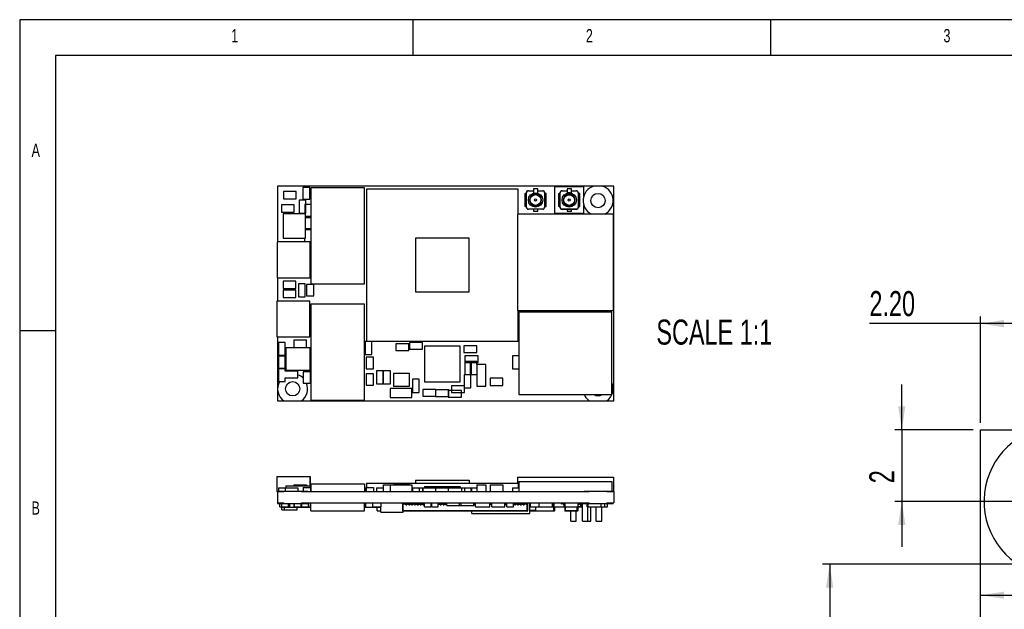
# Model space of a CAD drawing. Extents: x 5 to 415, y 5 to 292.
# Tile 22 of 33: x 5 to 143, y 210 to 292. Entities that reach past the tile are written whole.
import ezdxf
from ezdxf.enums import TextEntityAlignment as Align

# ---------------------------------------------------------------- set-up
doc = ezdxf.new("R2010")
doc.units = 0
doc.layers.get('0').update_dxf_attribs({"linetype": 'CONTINUOUS'})
doc.dimstyles.new('SLDDIMSTYLE0', dxfattribs={"dimtxt": 3.5, "dimasz": 3.302, "dimexe": 0, "dimexo": 0.0625, "dimgap": 0.875, "dimtad": 1, "dimlfac": 0.2, "dimrnd": 1e-09, "dimzin": 4, "dimsah": 1, "dimcen": 0.09, "dimazin": 3, "dimtol": 1, "dimtp": 0.025, "dimtm": 0.025, "dimtfac": 1, "dimtofl": 0, "dimtmove": 0, "dimatfit": 3})
doc.dimstyles.new('SLDDIMSTYLE3', dxfattribs={"dimtxt": 3.5, "dimasz": 3.302, "dimexe": 0, "dimexo": 0.0625, "dimgap": 0.875, "dimtad": 1, "dimlfac": 0.2, "dimrnd": 1e-09, "dimzin": 12, "dimsah": 1, "dimcen": 0.09, "dimazin": 3, "dimtfac": 1, "dimtofl": 0, "dimtmove": 0, "dimatfit": 3})
doc.dimstyles.new('SLDDIMSTYLE4', dxfattribs={"dimtxt": 3.5, "dimasz": 3.302, "dimexe": 0, "dimexo": 0.0625, "dimgap": 0.875, "dimtad": 1, "dimlfac": 0.2, "dimrnd": 1e-09, "dimzin": 4, "dimsah": 1, "dimcen": 0.09, "dimazin": 3, "dimtfac": 1, "dimtofl": 0, "dimtmove": 0, "dimatfit": 3})
doc.dimstyles.new('SLDDIMSTYLE5', dxfattribs={"dimtxt": 3.5, "dimasz": 3.302, "dimexe": 0, "dimexo": 0.0625, "dimgap": 0.875, "dimtad": 1, "dimlfac": 0.2, "dimrnd": 1e-09, "dimzin": 12, "dimsah": 1, "dimcen": 0.09, "dimazin": 3, "dimtfac": 1, "dimtmove": 0, "dimatfit": 3})

# ---------------------------------------------------------------- blocks, each defined once
blk = doc.blocks.new('_D')
at = {"color": 7, "linetype": 'CONTINUOUS'}
for p, q in [((180.07, 215.93), (117.25, 215.93)), ((118.25, 215.93), (118.25, 108.43)), ((198.78, 108.43), (117.25, 108.43))]:
    blk.add_line(p, q, dxfattribs=at)
for points in [[(118.25, 215.93), (117.74, 212.63), (118.76, 212.63)], [(118.25, 108.43), (118.76, 111.74), (117.74, 111.74)]]:
    blk.add_solid(points, dxfattribs=at)
at = {"color": 7, "linetype": 'CONTINUOUS', "width": 0.7}
for s, height, p in [('0.025', 1.75, (115.53, 166.02, 0.5)), ('0.025', 1.75, (117.79, 166.02, 0.5)), ('+', 1.75, (115.53, 164.61, 0.5)), ('-', 1.75, (117.79, 164.93, 0.5)), ('21.500', 3.5, (118.25, 149.09, 0.5))]:
    blk.add_text(s, height=height, rotation=90, dxfattribs=at).set_placement(p, align=Align.BOTTOM_LEFT)
blk = doc.blocks.new('_D_5')
at = {"color": 7, "linetype": 'CONTINUOUS'}
blk.add_line((139.33, 211.57), (374.33, 211.57), dxfattribs=at)
for points in [[(139.33, 211.57), (142.63, 211.07), (142.63, 212.08)], [(374.33, 211.57), (371.03, 212.08), (371.03, 211.07)]]:
    blk.add_solid(points, dxfattribs=at)
at = {"color": 7, "linetype": 'CONTINUOUS', "width": 0.7}
blk.add_text('47', height=3.5, dxfattribs=at).set_placement((257.67, 211.57, 185.32), align=Align.BOTTOM_LEFT)
blk = doc.blocks.new('_D_7')
at = {"color": 7, "linetype": 'CONTINUOUS'}
for p, q in [((139.33, 249.53), (123.81, 249.53)), ((139.33, 235.68), (139.33, 250.53)), ((150.33, 249.53), (139.33, 249.53)), ((150.33, 225.68), (150.33, 250.53))]:
    blk.add_line(p, q, dxfattribs=at)
for points in [[(139.33, 249.53), (142.63, 249.02), (142.63, 250.04)], [(150.33, 249.53), (147.03, 250.04), (147.03, 249.02)]]:
    blk.add_solid(points, dxfattribs=at)
at = {"color": 7, "linetype": 'CONTINUOUS', "width": 0.7}
blk.add_text('2.20', height=3.5, dxfattribs=at).set_placement((123.81, 249.53, 186.32), align=Align.BOTTOM_LEFT)
blk = doc.blocks.new('_D_8')
at = {"color": 7, "linetype": 'CONTINUOUS'}
for p, q in [((128.34, 234.68), (128.34, 241.03)), ((138.33, 234.68), (127.34, 234.68)), ((128.34, 234.68), (128.34, 224.68)), ((149.33, 224.68), (127.34, 224.68)), ((128.34, 224.68), (128.34, 218.33))]:
    blk.add_line(p, q, dxfattribs=at)
for points in [[(128.34, 234.68), (128.84, 237.99), (127.83, 237.99)], [(128.34, 224.68), (127.83, 221.38), (128.84, 221.38)]]:
    blk.add_solid(points, dxfattribs=at)
at = {"color": 7, "linetype": 'CONTINUOUS', "width": 0.7}
blk.add_text('2', height=3.5, rotation=90, dxfattribs=at).set_placement((128.34, 227.22, 186.32), align=Align.BOTTOM_LEFT)

msp = doc.modelspace()

# ---------------------------------------------------------------- linework, layer by layer
at = {"color": 7, "linetype": 'CONTINUOUS'}
for p, q in [((415, 292), (5, 292)), ((5, 292), (5, 5)), ((60, 287), (60, 292)), ((110, 292), (110, 287)), ((410, 287), (10, 287)), ((10, 287), (10, 10)), ((41.065, 268.723), (41.065, 260.942)), ((85.225, 268.723), (41.065, 268.723)), ((45.579, 268.529), (44.579, 268.529)), ((44.579, 268.529), (44.579, 266.929)), ((45.579, 266.929), (45.579, 268.529)), ((45.705, 268.506), (45.705, 255.106)), ((53.205, 268.506), (45.705, 268.506)), ((53.205, 255.106), (53.205, 268.506)), ((83.881, 268.625), (79.781, 268.625)), ((79.781, 268.625), (79.781, 264.975)), ((83.881, 267.41), (83.881, 268.625)), ((86.506, 268.723), (85.225, 268.723)), ((88.065, 268.723), (86.506, 268.723)), ((88.065, 238.723), (88.065, 268.723)), ((41.871, 267.989), (41.871, 266.973)), ((43.649, 267.989), (41.871, 267.989)), ((43.649, 266.973), (43.649, 267.989)), ((53.496, 268.314), (53.496, 247.096)), ((74.714, 268.314), (53.496, 268.314)), ((74.714, 264.845), (74.714, 268.314)), ((75.624, 267.707), (75.624, 265.907)), ((75.624, 267.707), (75.824, 267.707)), ((75.824, 265.807), (75.824, 267.807)), ((75.854, 267.807), (75.824, 267.807)), ((75.854, 265.807), (75.854, 267.807)), ((76.124, 268.107), (76.824, 268.107)), ((76.124, 268.077), (76.124, 268.107)), ((76.824, 268.357), (76.824, 267.761)), ((77.424, 268.357), (76.824, 268.357)), ((77.424, 267.761), (77.424, 268.357)), ((77.424, 268.107), (78.124, 268.107)), ((78.124, 268.077), (78.124, 268.107)), ((78.394, 267.807), (78.394, 265.807)), ((78.394, 267.807), (78.424, 267.807)), ((78.424, 267.807), (78.424, 265.807)), ((78.624, 267.707), (78.424, 267.707)), ((78.624, 265.907), (78.624, 267.707)), ((80.331, 267.7), (80.331, 265.9)), ((80.331, 267.7), (80.531, 267.7)), ((80.531, 265.8), (80.531, 267.8)), ((80.561, 267.8), (80.531, 267.8)), ((80.561, 265.8), (80.561, 267.8)), ((80.831, 268.1), (81.531, 268.1)), ((80.831, 268.07), (80.831, 268.1)), ((81.531, 268.35), (81.531, 267.754)), ((82.131, 268.35), (81.531, 268.35)), ((82.131, 267.754), (82.131, 268.35)), ((82.131, 268.1), (82.831, 268.1)), ((82.831, 268.07), (82.831, 268.1)), ((83.101, 267.8), (83.101, 265.8)), ((83.101, 267.8), (83.131, 267.8)), ((83.131, 267.8), (83.131, 265.8)), ((83.331, 267.7), (83.131, 267.7)), ((83.331, 265.9), (83.331, 267.7)), ((43.384, 266.113), (41.606, 266.113)), ((41.606, 266.113), (41.606, 265.097)), ((41.871, 266.973), (43.649, 266.973)), ((43.384, 265.097), (43.384, 266.113)), ((45.006, 266.805), (44.076, 266.805)), ((44.076, 266.805), (44.076, 264.975)), ((44.579, 266.929), (45.579, 266.929)), ((45.705, 266.198), (44.846, 266.198)), ((44.846, 266.198), (44.846, 264.866)), ((45.006, 264.975), (45.006, 266.805)), ((75.824, 265.907), (75.624, 265.907)), ((75.854, 265.807), (75.824, 265.807)), ((78.424, 265.807), (78.394, 265.807)), ((78.424, 265.907), (78.624, 265.907)), ((80.531, 265.9), (80.331, 265.9)), ((80.561, 265.8), (80.531, 265.8)), ((83.131, 265.8), (83.101, 265.8)), ((83.131, 265.9), (83.331, 265.9)), ((83.881, 264.975), (83.881, 266.035)), ((41.606, 265.097), (43.384, 265.097)), ((44.959, 264.866), (41.859, 264.866)), ((41.859, 264.866), (41.859, 261.456)), ((44.076, 264.975), (45.006, 264.975)), ((44.959, 261.456), (44.959, 264.866)), ((45.705, 264.521), (44.959, 264.521)), ((44.959, 264.368), (45.705, 264.368)), ((74.62, 264.845), (74.62, 251.345)), ((88.02, 264.845), (74.62, 264.845)), ((78.124, 265.537), (76.124, 265.537)), ((76.124, 265.537), (76.124, 265.507)), ((78.124, 265.507), (76.124, 265.507)), ((76.824, 265.507), (76.824, 265.257)), ((76.824, 265.257), (77.424, 265.257)), ((77.424, 265.257), (77.424, 265.507)), ((78.124, 265.537), (78.124, 265.507)), ((79.781, 264.975), (83.881, 264.975)), ((82.831, 265.53), (80.831, 265.53)), ((80.831, 265.53), (80.831, 265.5)), ((82.831, 265.5), (80.831, 265.5)), ((81.531, 265.5), (81.531, 265.25)), ((81.531, 265.25), (82.131, 265.25)), ((82.131, 265.25), (82.131, 265.5)), ((82.831, 265.53), (82.831, 265.5)), ((88.02, 251.345), (88.02, 264.845)), ((45.705, 262.756), (44.959, 262.756)), ((44.959, 262.691), (45.705, 262.691)), ((41.012, 260.942), (41.012, 255.942)), ((45.612, 260.942), (41.012, 260.942)), ((41.859, 261.456), (44.959, 261.456)), ((44.83, 261.456), (44.83, 260.942)), ((45.612, 255.942), (45.612, 260.942)), ((45.612, 260.926), (45.705, 260.926)), ((60.355, 261.455), (60.355, 253.955)), ((67.855, 261.455), (60.355, 261.455)), ((67.855, 253.955), (67.855, 261.455)), ((41.012, 255.942), (45.612, 255.942)), ((41.065, 255.942), (41.065, 252.686)), ((41.851, 255.454), (41.851, 254.438)), ((43.629, 255.454), (41.851, 255.454)), ((43.629, 254.438), (43.629, 255.454)), ((44.9, 255.093), (43.97, 255.093)), ((43.97, 255.093), (43.97, 253.263)), ((44.9, 253.263), (44.9, 255.093)), ((45.124, 255.001), (45.124, 253.401)), ((46.124, 255.001), (45.124, 255.001)), ((45.705, 255.106), (53.205, 255.106)), ((46.124, 253.401), (46.124, 255.001)), ((41.847, 254.208), (41.847, 253.192)), ((43.625, 254.208), (41.847, 254.208)), ((41.851, 254.438), (43.629, 254.438)), ((43.625, 253.192), (43.625, 254.208)), ((45.124, 253.401), (46.124, 253.401)), ((60.355, 253.955), (67.855, 253.955)), ((40.963, 252.686), (40.963, 247.686)), ((45.563, 252.686), (40.963, 252.686)), ((41.847, 253.192), (43.625, 253.192)), ((43.97, 253.263), (44.9, 253.263)), ((45.563, 247.686), (45.563, 252.686)), ((53.205, 252.25), (45.705, 252.25)), ((45.705, 252.25), (45.705, 238.85)), ((53.205, 238.85), (53.205, 252.25)), ((74.62, 251.345), (88.02, 251.345)), ((74.714, 247.096), (74.714, 251.345)), ((74.799, 251.127), (74.799, 239.627)), ((87.799, 251.127), (74.799, 251.127)), ((87.799, 239.627), (87.799, 251.127)), ((10, 248.5), (5, 248.5)), ((40.963, 247.686), (45.563, 247.686)), ((41.065, 247.686), (41.065, 240.423)), ((41.2, 246.882), (41.2, 245.052)), ((42.13, 246.882), (41.2, 246.882)), ((42.13, 245.052), (42.13, 246.882)), ((45.115, 247.206), (43.337, 247.206)), ((43.337, 247.206), (43.337, 246.19)), ((45.115, 246.19), (45.115, 247.206)), ((54.222, 247.034), (53.292, 247.034)), ((53.292, 247.034), (53.292, 245.204)), ((53.496, 247.096), (74.714, 247.096)), ((54.222, 245.204), (54.222, 247.034)), ((59.418, 246.689), (57.588, 246.689)), ((57.588, 246.689), (57.588, 245.759)), ((59.418, 245.759), (59.418, 246.689)), ((59.512, 246.879), (59.512, 245.949)), ((61.342, 246.879), (59.512, 246.879)), ((61.342, 245.949), (61.342, 246.879)), ((67.087, 246.442), (67.087, 245.512)), ((68.917, 246.442), (67.087, 246.442)), ((68.917, 245.512), (68.917, 246.442)), ((41.194, 245.082), (41.194, 243.252)), ((42.124, 245.082), (41.194, 245.082)), ((41.2, 245.052), (42.13, 245.052)), ((42.124, 243.252), (42.124, 245.082)), ((45.596, 246.127), (42.196, 246.127)), ((42.196, 246.127), (42.196, 243.027)), ((43.337, 246.19), (45.115, 246.19)), ((45.596, 243.027), (45.596, 246.127)), ((53.292, 245.204), (54.222, 245.204)), ((57.588, 245.759), (59.418, 245.759)), ((59.512, 245.949), (61.342, 245.949)), ((66.607, 246.379), (61.607, 246.379)), ((61.607, 246.379), (61.607, 241.379)), ((66.607, 241.379), (66.607, 246.379)), ((67.087, 245.512), (68.917, 245.512)), ((53.458, 244.829), (53.458, 243.229)), ((54.458, 244.829), (53.458, 244.829)), ((54.458, 243.229), (54.458, 244.829)), ((67.249, 244.243), (67.249, 242.413)), ((68.179, 244.243), (67.249, 244.243)), ((69.085, 245.014), (67.255, 245.014)), ((67.255, 245.014), (67.255, 244.084)), ((67.255, 244.084), (69.085, 244.084)), ((67.995, 244.246), (67.995, 242.416)), ((68.925, 244.246), (67.995, 244.246)), ((68.179, 242.413), (68.179, 244.243)), ((68.904, 243.824), (68.904, 240.776)), ((70.174, 243.824), (68.904, 243.824)), ((68.925, 243.824), (68.925, 244.246)), ((69.085, 244.084), (69.085, 245.014)), ((70.174, 240.776), (70.174, 243.824)), ((73.905, 245.043), (73.905, 243.213)), ((74.799, 245.043), (73.905, 245.043)), ((41.194, 243.252), (42.124, 243.252)), ((42.136, 243.255), (41.206, 243.255)), ((41.206, 243.255), (41.206, 241.425)), ((42.136, 242.89), (42.136, 243.255)), ((43.903, 242.89), (42.136, 242.89)), ((42.196, 243.027), (45.596, 243.027)), ((43.903, 241.96), (43.903, 242.89)), ((44.655, 242.812), (44.655, 241.212)), ((45.655, 242.812), (44.655, 242.812)), ((45.655, 241.212), (45.655, 242.812)), ((53.458, 243.229), (54.458, 243.229)), ((53.46, 242.53), (53.46, 240.93)), ((54.46, 242.53), (53.46, 242.53)), ((54.46, 240.93), (54.46, 242.53)), ((54.882, 242.935), (54.882, 241.105)), ((55.812, 242.935), (54.882, 242.935)), ((55.812, 241.105), (55.812, 242.935)), ((56.854, 242.916), (55.838, 242.916)), ((55.838, 242.916), (55.838, 241.138)), ((56.854, 241.138), (56.854, 242.916)), ((57.284, 242.578), (57.284, 240.778)), ((59.484, 242.578), (57.284, 242.578)), ((59.484, 240.778), (59.484, 242.578)), ((68.093, 242.391), (67.163, 242.391)), ((67.163, 242.391), (67.163, 240.561)), ((67.249, 242.413), (68.179, 242.413)), ((67.995, 242.416), (68.904, 242.416)), ((68.093, 240.561), (68.093, 242.391)), ((73.905, 243.213), (74.799, 243.213)), ((41.206, 241.425), (42.136, 241.425)), ((42.136, 241.96), (43.903, 241.96)), ((42.136, 241.425), (42.136, 241.96)), ((44.655, 241.212), (45.655, 241.212)), ((53.46, 240.93), (54.46, 240.93)), ((54.882, 241.105), (55.812, 241.105)), ((55.838, 241.138), (56.854, 241.138)), ((60.867, 241.756), (59.937, 241.756)), ((59.937, 241.756), (59.937, 239.926)), ((60.867, 239.926), (60.867, 241.756)), ((61.607, 241.379), (66.607, 241.379)), ((70.795, 241.892), (70.795, 240.876)), ((72.573, 241.892), (70.795, 241.892)), ((72.573, 240.876), (72.573, 241.892)), ((41.065, 240.423), (41.065, 238.723)), ((59.835, 240.457), (56.787, 240.457)), ((56.787, 240.457), (56.787, 239.187)), ((57.284, 240.778), (59.484, 240.778)), ((59.835, 239.187), (59.835, 240.457)), ((59.937, 239.926), (60.867, 239.926)), ((63.194, 240.338), (61.364, 240.338)), ((61.364, 240.338), (61.364, 239.408)), ((64.982, 240.293), (63.152, 240.293)), ((63.152, 240.293), (63.152, 239.363)), ((63.194, 239.408), (63.194, 240.338)), ((64.931, 240.166), (64.931, 239.236)), ((66.761, 240.166), (64.931, 240.166)), ((64.982, 239.363), (64.982, 240.293)), ((67.198, 240.835), (65.368, 240.835)), ((65.368, 240.835), (65.368, 239.905)), ((65.368, 239.905), (67.198, 239.905)), ((66.761, 239.236), (66.761, 240.166)), ((67.163, 240.561), (68.093, 240.561)), ((67.198, 239.905), (67.198, 240.835)), ((68.904, 240.776), (70.174, 240.776)), ((70.795, 240.876), (72.573, 240.876)), ((74.799, 239.627), (87.799, 239.627)), ((41.065, 238.723), (41.932, 238.723)), ((41.932, 238.723), (44.398, 238.723)), ((44.398, 238.723), (84.632, 238.723)), ((45.705, 238.85), (53.205, 238.85)), ((56.787, 239.187), (59.835, 239.187)), ((61.364, 239.408), (63.194, 239.408)), ((63.152, 239.363), (64.982, 239.363)), ((64.931, 239.236), (66.761, 239.236)), ((84.632, 238.723), (87.098, 238.723)), ((87.098, 238.723), (88.065, 238.723)), ((139.329, 84.683), (139.329, 234.683)), ((139.329, 234.683), (147.128, 234.683)), ((40.963, 228.153), (45.563, 228.153)), ((40.963, 228.153), (40.963, 226.053)), ((45.563, 228.153), (45.563, 226.853)), ((45.563, 228.153), (45.612, 228.153)), ((45.612, 228.153), (45.612, 226.653)), ((45.705, 227.153), (53.205, 227.153)), ((45.705, 227.153), (45.705, 226.053)), ((53.205, 227.153), (53.205, 226.053)), ((53.496, 227.253), (53.496, 226.653)), ((53.496, 227.253), (74.714, 227.253)), ((60.355, 227.653), (60.355, 227.253)), ((60.355, 227.653), (67.855, 227.653)), ((67.855, 227.653), (67.855, 227.253)), ((74.62, 228.053), (74.62, 227.253)), ((74.62, 228.053), (88.02, 228.053)), ((74.714, 227.253), (74.714, 226.603)), ((74.799, 227.453), (74.799, 226.053)), ((74.799, 227.453), (87.799, 227.453)), ((87.799, 227.453), (87.799, 226.103)), ((88.02, 228.053), (88.02, 226.053)), ((40.963, 226.053), (41.065, 226.053)), ((41.065, 226.103), (41.065, 226.053)), ((41.065, 226.103), (41.932, 226.103)), ((41.065, 226.053), (41.932, 226.053)), ((41.065, 226.053), (41.065, 224.478)), ((41.194, 226.603), (41.206, 226.603)), ((41.194, 226.603), (41.194, 226.103)), ((41.206, 226.603), (41.206, 226.103)), ((41.206, 226.603), (42.136, 226.603)), ((41.932, 226.053), (41.932, 226.103)), ((41.932, 226.103), (44.398, 226.103)), ((42.136, 226.603), (42.136, 226.103)), ((42.136, 226.603), (43.903, 226.603)), ((42.196, 226.853), (42.196, 226.603)), ((42.196, 226.853), (45.596, 226.853)), ((43.337, 227.003), (43.337, 226.853)), ((43.337, 227.003), (45.115, 227.003)), ((43.903, 226.603), (43.903, 226.103)), ((44.398, 226.053), (44.398, 226.103)), ((44.398, 226.103), (45.265, 226.103)), ((44.398, 226.053), (84.632, 226.053)), ((44.655, 226.653), (45.655, 226.653)), ((44.655, 226.653), (44.655, 226.103)), ((45.115, 227.003), (45.115, 226.853)), ((45.265, 226.053), (45.265, 226.103)), ((45.596, 226.853), (45.596, 226.653)), ((45.655, 226.653), (45.705, 226.653)), ((45.655, 226.653), (45.655, 226.053)), ((53.292, 226.603), (53.292, 226.053)), ((53.292, 226.603), (53.458, 226.603)), ((53.458, 226.653), (53.46, 226.653)), ((53.458, 226.653), (53.458, 226.053)), ((53.46, 226.653), (53.46, 226.053)), ((53.46, 226.653), (54.46, 226.653)), ((54.46, 226.653), (54.46, 226.053)), ((54.882, 226.603), (55.812, 226.603)), ((54.882, 226.603), (54.882, 226.053)), ((55.812, 226.603), (55.812, 226.053)), ((55.838, 227.003), (56.787, 227.003)), ((55.838, 227.003), (55.838, 226.053)), ((56.787, 227.003), (56.787, 226.053)), ((56.787, 227.003), (59.835, 227.003)), ((57.284, 227.053), (59.484, 227.053)), ((57.284, 227.053), (57.284, 227.003)), ((59.484, 227.053), (59.484, 227.003)), ((59.835, 227.003), (59.835, 226.053)), ((59.835, 226.603), (59.937, 226.603)), ((59.937, 226.603), (60.867, 226.603)), ((59.937, 226.603), (59.937, 226.053)), ((60.867, 226.603), (61.342, 226.603)), ((60.867, 226.603), (60.867, 226.053)), ((61.342, 226.603), (61.342, 226.053)), ((61.364, 226.603), (61.364, 226.053)), ((61.364, 226.603), (63.152, 226.603)), ((61.607, 226.773), (61.607, 226.603)), ((61.607, 226.773), (66.607, 226.773)), ((63.152, 226.603), (63.152, 226.053)), ((63.152, 226.603), (64.931, 226.603)), ((64.931, 226.603), (66.761, 226.603)), ((64.931, 226.603), (64.931, 226.053)), ((66.607, 226.773), (66.607, 226.603)), ((66.761, 226.603), (66.761, 226.053)), ((66.761, 226.603), (67.198, 226.603)), ((67.198, 226.603), (68.093, 226.603)), ((67.198, 226.603), (67.198, 226.053)), ((68.093, 226.603), (68.093, 226.053)), ((68.093, 226.603), (68.179, 226.603)), ((68.179, 226.603), (68.179, 226.053)), ((68.179, 226.603), (68.904, 226.603)), ((68.904, 227.003), (70.174, 227.003)), ((68.904, 227.003), (68.904, 226.053)), ((70.174, 227.003), (70.174, 226.053)), ((70.795, 227.003), (72.573, 227.003)), ((70.795, 227.003), (70.795, 226.053)), ((72.573, 227.003), (72.573, 226.053)), ((73.905, 226.603), (73.905, 226.053)), ((73.905, 226.603), (74.799, 226.603)), ((83.922, 226.103), (84.632, 226.103)), ((84.632, 226.053), (84.632, 226.103)), ((84.632, 226.103), (87.098, 226.103)), ((87.098, 226.053), (87.098, 226.103)), ((87.098, 226.103), (87.965, 226.103)), ((87.098, 226.053), (88.065, 226.053)), ((87.965, 226.053), (87.965, 226.103)), ((88.065, 226.053), (88.065, 224.478)), ((41.065, 224.478), (41.065, 224.403)), ((41.065, 224.478), (41.932, 224.478)), ((41.065, 224.403), (41.932, 224.403)), ((41.365, 223.928), (41.365, 224.403)), ((41.64, 223.528), (41.64, 224.403)), ((41.647, 223.928), (41.647, 224.403)), ((41.932, 224.403), (41.932, 224.478)), ((41.932, 224.403), (44.398, 224.403)), ((42.577, 223.928), (42.577, 224.403)), ((42.748, 223.878), (42.748, 224.403)), ((43.4, 223.928), (43.4, 224.403)), ((43.417, 223.928), (43.417, 224.403)), ((43.422, 223.928), (43.422, 224.403)), ((44.352, 223.928), (44.352, 224.403)), ((44.398, 224.403), (44.398, 224.478)), ((44.398, 224.478), (84.632, 224.478)), ((44.398, 224.403), (45.265, 224.403)), ((44.454, 223.928), (44.454, 224.403)), ((45.265, 224.403), (45.265, 224.478)), ((45.384, 223.928), (45.384, 224.478)), ((45.68, 223.928), (45.68, 224.478)), ((45.705, 223.378), (45.705, 224.478)), ((53.205, 223.378), (53.205, 224.478)), ((53.221, 223.878), (53.221, 224.478)), ((53.254, 223.878), (53.254, 224.478)), ((53.396, 223.878), (53.396, 224.478)), ((54.396, 223.878), (54.396, 224.478)), ((55.534, 223.928), (55.534, 224.478)), ((58.505, 224.428), (58.505, 223.388)), ((58.505, 224.428), (58.525, 224.428)), ((58.525, 224.328), (58.525, 224.428)), ((58.525, 224.428), (58.99, 224.428)), ((58.619, 224.428), (58.619, 224.478)), ((58.99, 224.378), (58.99, 224.478)), ((59.14, 224.478), (59.14, 224.378)), ((59.14, 224.428), (59.39, 224.428)), ((59.348, 224.428), (59.348, 224.478)), ((59.39, 224.378), (59.39, 224.478)), ((59.54, 224.478), (59.54, 224.378)), ((59.54, 224.428), (59.79, 224.428)), ((59.79, 224.378), (59.79, 224.478)), ((59.94, 224.478), (59.94, 224.378)), ((59.94, 224.428), (60.19, 224.428)), ((60.19, 224.378), (60.19, 224.478)), ((60.34, 224.478), (60.34, 224.378)), ((60.34, 224.428), (60.59, 224.428)), ((60.59, 224.378), (60.59, 224.478)), ((60.74, 224.478), (60.74, 224.378)), ((60.74, 224.428), (60.99, 224.428)), ((60.99, 224.378), (60.99, 224.478)), ((61.14, 224.478), (61.14, 224.378)), ((61.14, 224.428), (61.39, 224.428)), ((61.178, 224.428), (61.178, 224.478)), ((61.39, 224.378), (61.39, 224.478)), ((61.54, 224.478), (61.54, 224.378)), ((61.54, 224.428), (61.616, 224.428)), ((61.616, 223.928), (61.616, 224.478)), ((62.546, 223.928), (62.546, 224.478)), ((62.546, 224.428), (62.59, 224.428)), ((62.59, 224.378), (62.59, 224.478)), ((62.603, 223.928), (62.603, 224.478)), ((63.533, 223.928), (63.533, 224.478)), ((63.54, 224.478), (63.54, 224.378)), ((63.54, 224.428), (63.79, 224.428)), ((63.79, 224.378), (63.79, 224.478)), ((63.94, 224.478), (63.94, 224.378)), ((63.94, 224.428), (64.19, 224.428)), ((64.19, 224.378), (64.19, 224.478)), ((64.34, 224.478), (64.34, 224.378)), ((64.34, 224.428), (64.59, 224.428)), ((64.471, 224.428), (64.471, 224.478)), ((64.59, 224.378), (64.59, 224.478)), ((64.725, 224.128), (64.725, 224.478)), ((66.503, 224.128), (66.503, 224.478)), ((66.733, 224.128), (66.733, 224.478)), ((68.511, 224.128), (68.511, 224.478)), ((68.511, 224.428), (68.59, 224.428)), ((68.59, 224.378), (68.59, 224.478)), ((68.732, 223.928), (68.732, 224.478)), ((70.732, 223.928), (70.732, 224.478)), ((70.74, 224.478), (70.74, 224.378)), ((70.74, 224.428), (70.99, 224.428)), ((70.99, 224.378), (70.99, 224.478)), ((71.006, 223.928), (71.006, 224.478)), ((72.836, 223.928), (72.836, 224.478)), ((72.836, 224.428), (72.99, 224.428)), ((72.99, 224.378), (72.99, 224.478)), ((73.112, 223.928), (73.112, 224.478)), ((74.042, 223.928), (74.042, 224.478)), ((74.042, 224.428), (74.19, 224.428)), ((74.19, 224.378), (74.19, 224.478)), ((74.34, 224.478), (74.34, 224.378)), ((74.34, 224.428), (74.59, 224.428)), ((74.59, 224.378), (74.59, 224.478)), ((74.74, 224.478), (74.74, 224.378)), ((74.74, 224.428), (74.99, 224.428)), ((74.99, 224.378), (74.99, 224.478)), ((75.14, 224.478), (75.14, 224.378)), ((75.14, 224.428), (75.39, 224.428)), ((75.39, 224.378), (75.39, 224.478)), ((75.54, 224.478), (75.54, 224.378)), ((75.54, 224.428), (76.005, 224.428)), ((76.005, 224.428), (76.025, 224.428)), ((76.005, 224.428), (76.005, 224.328)), ((76.025, 223.388), (76.025, 224.428)), ((76.306, 222.978), (76.306, 224.478)), ((76.401, 223.928), (76.401, 224.478)), ((77.646, 223.928), (77.646, 224.478)), ((79.476, 223.928), (79.476, 224.478)), ((79.542, 223.928), (79.542, 224.478)), ((79.745, 223.928), (79.745, 224.478)), ((80.651, 224.478), (80.651, 224.378)), ((81.126, 224.328), (81.126, 224.478)), ((81.168, 224.328), (81.168, 224.478)), ((81.268, 223.928), (81.268, 224.478)), ((83.098, 223.928), (83.098, 224.478)), ((83.621, 224.478), (83.621, 224.378)), ((83.658, 223.928), (83.658, 224.478)), ((83.686, 221.938), (83.686, 224.478)), ((83.765, 224.478), (83.765, 224.403)), ((83.765, 224.403), (84.632, 224.403)), ((84.367, 223.928), (84.367, 224.403)), ((84.468, 223.928), (84.468, 224.403)), ((84.632, 224.403), (84.632, 224.478)), ((84.632, 224.403), (87.098, 224.403)), ((86.298, 223.928), (86.298, 224.403)), ((86.816, 223.928), (86.816, 224.403)), ((87.098, 224.478), (88.065, 224.478)), ((87.098, 224.403), (87.098, 224.478)), ((87.098, 224.403), (87.965, 224.403)), ((87.197, 223.928), (87.197, 224.403)), ((87.965, 224.403), (87.965, 224.478)), ((41.365, 223.928), (41.64, 223.928)), ((41.64, 223.528), (42.013, 223.528)), ((41.647, 223.928), (42.577, 223.928)), ((41.748, 223.878), (41.748, 223.928)), ((41.748, 223.878), (42.748, 223.878)), ((42.013, 223.528), (42.013, 223.878)), ((42.013, 223.528), (43.791, 223.528)), ((42.748, 223.878), (43.67, 223.878)), ((43.4, 223.928), (43.417, 223.928)), ((43.417, 223.928), (43.422, 223.928)), ((43.422, 223.928), (44.352, 223.928)), ((43.67, 223.878), (43.67, 223.928)), ((43.791, 223.528), (43.791, 223.928)), ((43.791, 223.878), (44.769, 223.878)), ((44.352, 223.928), (44.454, 223.928)), ((44.454, 223.928), (45.384, 223.928)), ((44.769, 223.878), (44.769, 223.928)), ((44.769, 223.878), (45.542, 223.878)), ((45.384, 223.928), (45.68, 223.928)), ((45.542, 223.878), (45.542, 223.928)), ((45.705, 223.378), (53.205, 223.378)), ((53.221, 223.878), (53.254, 223.878)), ((53.254, 223.878), (53.396, 223.878)), ((53.396, 223.878), (54.396, 223.878)), ((54.396, 223.928), (55.534, 223.928)), ((54.396, 223.878), (54.457, 223.878)), ((54.457, 223.878), (54.457, 223.928)), ((54.457, 223.878), (55.498, 223.878)), ((55, 223.378), (55, 223.878)), ((55, 223.378), (55.498, 223.378)), ((55.498, 223.183), (55.498, 223.928)), ((55.498, 223.183), (58.619, 223.183)), ((58.555, 223.338), (58.505, 223.388)), ((58.525, 224.328), (58.605, 224.328)), ((58.605, 223.388), (58.555, 223.338)), ((75.975, 223.338), (58.555, 223.338)), ((58.605, 223.388), (58.605, 224.328)), ((58.605, 224.328), (58.99, 224.328)), ((75.925, 223.388), (58.605, 223.388)), ((58.619, 223.183), (58.619, 223.338)), ((58.99, 224.378), (59.14, 224.378)), ((58.99, 224.352), (58.99, 224.378)), ((58.99, 224.352), (59.14, 224.352)), ((58.99, 224.307), (58.99, 224.352)), ((59.14, 224.307), (58.99, 224.307)), ((58.99, 224.228), (58.99, 224.307)), ((58.99, 224.228), (59.14, 224.228)), ((59.14, 224.378), (59.14, 224.352)), ((59.14, 224.352), (59.14, 224.307)), ((59.14, 224.328), (59.39, 224.328)), ((59.14, 224.307), (59.14, 224.228)), ((59.39, 224.378), (59.54, 224.378)), ((59.39, 224.352), (59.39, 224.378)), ((59.39, 224.352), (59.54, 224.352)), ((59.39, 224.307), (59.39, 224.352)), ((59.54, 224.307), (59.39, 224.307)), ((59.39, 224.228), (59.39, 224.307)), ((59.39, 224.228), (59.54, 224.228)), ((59.54, 224.378), (59.54, 224.352)), ((59.54, 224.352), (59.54, 224.307)), ((59.54, 224.328), (59.79, 224.328)), ((59.54, 224.307), (59.54, 224.228)), ((59.79, 224.378), (59.94, 224.378)), ((59.79, 224.352), (59.79, 224.378)), ((59.79, 224.352), (59.94, 224.352)), ((59.79, 224.307), (59.79, 224.352)), ((59.94, 224.307), (59.79, 224.307)), ((59.79, 224.228), (59.79, 224.307)), ((59.79, 224.228), (59.94, 224.228)), ((59.94, 224.378), (59.94, 224.352)), ((59.94, 224.352), (59.94, 224.307)), ((59.94, 224.328), (60.19, 224.328)), ((59.94, 224.307), (59.94, 224.228)), ((60.19, 224.378), (60.34, 224.378)), ((60.19, 224.352), (60.19, 224.378)), ((60.19, 224.352), (60.34, 224.352)), ((60.19, 224.307), (60.19, 224.352)), ((60.34, 224.307), (60.19, 224.307)), ((60.19, 224.228), (60.19, 224.307)), ((60.19, 224.228), (60.34, 224.228)), ((60.34, 224.378), (60.34, 224.352)), ((60.34, 224.352), (60.34, 224.307)), ((60.34, 224.328), (60.59, 224.328)), ((60.34, 224.307), (60.34, 224.228)), ((60.59, 224.378), (60.74, 224.378)), ((60.59, 224.352), (60.59, 224.378)), ((60.59, 224.352), (60.74, 224.352)), ((60.59, 224.307), (60.59, 224.352)), ((60.74, 224.307), (60.59, 224.307)), ((60.59, 224.228), (60.59, 224.307)), ((60.59, 224.228), (60.74, 224.228)), ((60.74, 224.378), (60.74, 224.352)), ((60.74, 224.352), (60.74, 224.307)), ((60.74, 224.328), (60.99, 224.328)), ((60.74, 224.307), (60.74, 224.228)), ((60.99, 224.378), (61.14, 224.378)), ((60.99, 224.352), (60.99, 224.378)), ((60.99, 224.352), (61.14, 224.352)), ((60.99, 224.307), (60.99, 224.352)), ((61.14, 224.307), (60.99, 224.307)), ((60.99, 224.228), (60.99, 224.307)), ((60.99, 224.228), (61.14, 224.228)), ((61.14, 224.378), (61.14, 224.352)), ((61.14, 224.352), (61.14, 224.307)), ((61.14, 224.328), (61.39, 224.328)), ((61.14, 224.307), (61.14, 224.228)), ((61.39, 224.378), (61.54, 224.378)), ((61.39, 224.352), (61.39, 224.378)), ((61.39, 224.352), (61.54, 224.352)), ((61.39, 224.307), (61.39, 224.352)), ((61.54, 224.307), (61.39, 224.307)), ((61.39, 224.228), (61.39, 224.307)), ((61.39, 224.228), (61.54, 224.228)), ((61.54, 224.378), (61.54, 224.352)), ((61.54, 224.352), (61.54, 224.307)), ((61.54, 224.328), (61.616, 224.328)), ((61.54, 224.307), (61.54, 224.228)), ((61.616, 223.928), (62.546, 223.928)), ((62.546, 224.328), (62.59, 224.328)), ((62.59, 224.378), (62.603, 224.378)), ((62.59, 224.352), (62.59, 224.378)), ((62.59, 224.307), (62.59, 224.352)), ((62.59, 224.228), (62.59, 224.307)), ((62.59, 224.228), (62.603, 224.228)), ((62.603, 223.928), (63.533, 223.928)), ((63.533, 224.378), (63.54, 224.378)), ((63.533, 224.228), (63.54, 224.228)), ((63.54, 224.378), (63.54, 224.352)), ((63.54, 224.352), (63.54, 224.307)), ((63.54, 224.328), (63.79, 224.328)), ((63.54, 224.307), (63.54, 224.228)), ((63.79, 224.378), (63.94, 224.378)), ((63.79, 224.352), (63.79, 224.378)), ((63.79, 224.352), (63.94, 224.352)), ((63.79, 224.307), (63.79, 224.352)), ((63.94, 224.307), (63.79, 224.307)), ((63.79, 224.228), (63.79, 224.307)), ((63.79, 224.228), (63.94, 224.228)), ((63.94, 224.378), (63.94, 224.352)), ((63.94, 224.352), (63.94, 224.307)), ((63.94, 224.328), (64.19, 224.328)), ((63.94, 224.307), (63.94, 224.228)), ((64.19, 224.378), (64.34, 224.378)), ((64.19, 224.352), (64.19, 224.378)), ((64.19, 224.352), (64.34, 224.352)), ((64.19, 224.307), (64.19, 224.352)), ((64.34, 224.307), (64.19, 224.307)), ((64.19, 224.228), (64.19, 224.307)), ((64.19, 224.228), (64.34, 224.228)), ((64.34, 224.378), (64.34, 224.352)), ((64.34, 224.352), (64.34, 224.307)), ((64.34, 224.328), (64.59, 224.328)), ((64.34, 224.307), (64.34, 224.228)), ((64.59, 224.378), (64.725, 224.378)), ((64.59, 224.352), (64.59, 224.378)), ((64.59, 224.307), (64.59, 224.352)), ((64.59, 224.228), (64.59, 224.307)), ((64.59, 224.228), (64.725, 224.228)), ((64.725, 224.128), (66.733, 224.128)), ((66.503, 224.128), (68.511, 224.128)), ((68.206, 222.978), (68.206, 223.338)), ((68.511, 224.328), (68.59, 224.328)), ((68.59, 224.378), (68.732, 224.378)), ((68.59, 224.352), (68.59, 224.378)), ((68.59, 224.307), (68.59, 224.352)), ((68.59, 224.228), (68.59, 224.307)), ((68.59, 224.228), (68.732, 224.228)), ((68.732, 223.928), (70.732, 223.928)), ((70.732, 224.378), (70.74, 224.378)), ((70.732, 224.228), (70.74, 224.228)), ((70.74, 224.378), (70.74, 224.352)), ((70.74, 224.352), (70.74, 224.307)), ((70.74, 224.328), (70.99, 224.328)), ((70.74, 224.307), (70.74, 224.228)), ((70.99, 224.378), (71.006, 224.378)), ((70.99, 224.352), (70.99, 224.378)), ((70.99, 224.307), (70.99, 224.352)), ((70.99, 224.228), (70.99, 224.307)), ((70.99, 224.228), (71.006, 224.228)), ((71.006, 223.928), (72.836, 223.928)), ((72.836, 224.328), (72.99, 224.328)), ((72.99, 224.378), (73.112, 224.378)), ((72.99, 224.352), (72.99, 224.378)), ((72.99, 224.307), (72.99, 224.352)), ((72.99, 224.228), (72.99, 224.307)), ((72.99, 224.228), (73.112, 224.228)), ((73.112, 223.928), (74.042, 223.928)), ((74.042, 224.328), (74.19, 224.328)), ((74.19, 224.378), (74.34, 224.378)), ((74.19, 224.352), (74.19, 224.378)), ((74.19, 224.352), (74.34, 224.352)), ((74.19, 224.307), (74.19, 224.352)), ((74.34, 224.307), (74.19, 224.307)), ((74.19, 224.228), (74.19, 224.307)), ((74.19, 224.228), (74.34, 224.228)), ((74.34, 224.378), (74.34, 224.352)), ((74.34, 224.352), (74.34, 224.307)), ((74.34, 224.328), (74.59, 224.328)), ((74.34, 224.307), (74.34, 224.228)), ((74.59, 224.378), (74.74, 224.378)), ((74.59, 224.352), (74.59, 224.378)), ((74.59, 224.352), (74.74, 224.352)), ((74.59, 224.307), (74.59, 224.352)), ((74.74, 224.307), (74.59, 224.307)), ((74.59, 224.228), (74.59, 224.307)), ((74.59, 224.228), (74.74, 224.228)), ((74.74, 224.378), (74.74, 224.352)), ((74.74, 224.352), (74.74, 224.307)), ((74.74, 224.328), (74.99, 224.328)), ((74.74, 224.307), (74.74, 224.228)), ((74.99, 224.378), (75.14, 224.378)), ((74.99, 224.352), (74.99, 224.378)), ((74.99, 224.352), (75.14, 224.352)), ((74.99, 224.307), (74.99, 224.352)), ((75.14, 224.307), (74.99, 224.307)), ((74.99, 224.228), (74.99, 224.307)), ((74.99, 224.228), (75.14, 224.228)), ((75.14, 224.378), (75.14, 224.352)), ((75.14, 224.352), (75.14, 224.307)), ((75.14, 224.328), (75.39, 224.328)), ((75.14, 224.307), (75.14, 224.228)), ((75.39, 224.378), (75.54, 224.378)), ((75.39, 224.352), (75.39, 224.378)), ((75.39, 224.352), (75.54, 224.352)), ((75.39, 224.307), (75.39, 224.352)), ((75.54, 224.307), (75.39, 224.307)), ((75.39, 224.228), (75.39, 224.307)), ((75.39, 224.228), (75.54, 224.228)), ((75.54, 224.378), (75.54, 224.352)), ((75.54, 224.352), (75.54, 224.307)), ((75.54, 224.328), (75.925, 224.328)), ((75.54, 224.307), (75.54, 224.228)), ((75.925, 224.328), (75.925, 223.388)), ((75.925, 224.328), (76.005, 224.328)), ((75.925, 223.388), (75.975, 223.338)), ((75.975, 223.338), (76.025, 223.388)), ((76.306, 223.928), (76.401, 223.928)), ((76.306, 223.478), (77.162, 223.478)), ((76.306, 223.388), (79.666, 223.388)), ((79.716, 223.338), (76.306, 223.338)), ((76.401, 223.928), (77.646, 223.928)), ((77.162, 223.478), (77.162, 223.928)), ((77.646, 223.928), (79.476, 223.928)), ((79.476, 223.928), (79.542, 223.928)), ((79.542, 223.928), (79.745, 223.928)), ((79.666, 223.388), (79.666, 223.928)), ((79.716, 223.338), (79.666, 223.388)), ((79.766, 223.388), (79.716, 223.338)), ((79.745, 223.928), (81.126, 223.928)), ((79.766, 223.928), (79.766, 223.388)), ((80.651, 224.378), (80.911, 224.378)), ((80.955, 224.352), (80.979, 224.307)), ((81.067, 224.355), (81.044, 224.399)), ((81.111, 224.328), (81.211, 224.328)), ((81.111, 224.228), (81.211, 224.228)), ((81.126, 223.928), (81.126, 224.228)), ((81.126, 223.928), (81.168, 223.928)), ((81.168, 223.928), (81.168, 224.228)), ((81.168, 223.928), (81.211, 223.928)), ((81.211, 224.328), (81.211, 223.388)), ((81.211, 224.328), (81.268, 224.328)), ((81.211, 223.388), (81.261, 223.338)), ((81.261, 223.338), (81.311, 223.388)), ((83.011, 223.338), (81.261, 223.338)), ((81.268, 223.928), (83.098, 223.928)), ((81.311, 223.388), (81.311, 223.928)), ((82.961, 223.388), (81.311, 223.388)), ((82.061, 221.938), (82.061, 223.338)), ((82.823, 221.938), (82.823, 223.338)), ((82.961, 223.388), (82.961, 223.928)), ((83.011, 223.338), (82.961, 223.388)), ((83.061, 223.388), (83.011, 223.338)), ((83.061, 223.928), (83.061, 223.388)), ((83.098, 224.328), (83.161, 224.328)), ((83.161, 224.228), (83.098, 224.228)), ((83.098, 223.978), (83.441, 223.978)), ((83.098, 223.928), (83.658, 223.928)), ((83.205, 224.355), (83.229, 224.399)), ((83.317, 224.352), (83.294, 224.307)), ((83.621, 224.378), (83.361, 224.378)), ((83.441, 223.978), (83.441, 224.378)), ((83.658, 223.928), (83.686, 223.928)), ((84.367, 223.928), (84.468, 223.928)), ((84.448, 221.938), (84.448, 223.928)), ((84.468, 223.928), (86.298, 223.928)), ((84.855, 221.938), (84.855, 223.928)), ((85.617, 221.938), (85.617, 223.928)), ((86.298, 223.928), (86.816, 223.928)), ((86.379, 221.938), (86.379, 223.928)), ((86.816, 223.928), (87.197, 223.928)), ((68.206, 222.978), (76.306, 222.978)), ((82.061, 221.938), (82.823, 221.938)), ((83.686, 221.938), (84.448, 221.938)), ((84.448, 221.938), (84.855, 221.938)), ((85.617, 221.938), (86.379, 221.938))]:
    msp.add_line(p, q, dxfattribs=at)
at = {"color": 8, "linetype": 'CONTINUOUS'}
for p, q in [((76.124, 268.077), (76.824, 268.077)), ((77.424, 268.077), (78.124, 268.077)), ((80.831, 268.07), (81.531, 268.07)), ((82.131, 268.07), (82.831, 268.07)), ((62.59, 224.352), (62.603, 224.352)), ((62.603, 224.307), (62.59, 224.307)), ((63.533, 224.352), (63.54, 224.352)), ((63.54, 224.307), (63.533, 224.307)), ((64.59, 224.352), (64.725, 224.352)), ((64.725, 224.307), (64.59, 224.307)), ((68.59, 224.352), (68.732, 224.352)), ((68.732, 224.307), (68.59, 224.307)), ((70.732, 224.352), (70.74, 224.352)), ((70.74, 224.307), (70.732, 224.307)), ((70.99, 224.352), (71.006, 224.352)), ((71.006, 224.307), (70.99, 224.307)), ((72.99, 224.352), (73.112, 224.352)), ((73.112, 224.307), (72.99, 224.307))]:
    msp.add_line(p, q, dxfattribs=at)
at = {"color": 7, "linetype": 'CONTINUOUS', "flags": 128}
msp.add_lwpolyline([(83.922, 239.627), (84.167, 239.187), (84.632, 238.723)], dxfattribs=at)
at = {"color": 7, "linetype": 'CONTINUOUS'}
for centre, radius in [((77.124, 266.807), 1), ((77.124, 266.807), 1), ((77.124, 266.807), 0.75), ((81.831, 266.8), 1), ((81.831, 266.8), 1), ((81.831, 266.8), 0.75), ((85.865, 266.723), 1), ((77.124, 266.807), 0.15), ((81.831, 266.8), 0.15), ((43.165, 240.423), 1)]:
    msp.add_circle(centre, radius, dxfattribs=at)
for centre, radius, start, end in [((85.865, 266.723), 2.1, 107.7528, 243.38149), ((85.865, 266.723), 2.1, 296.61851, 72.2472), ((76.124, 267.807), 0.3, 90, 180), ((76.124, 267.808), 0.269, 89.83847, 180.16153), ((77.124, 266.807), 0.83, 0, 180), ((77.124, 266.807), 0.8, 360, 180), ((78.124, 267.807), 0.3, 0, 90), ((78.125, 267.808), 0.269, 359.83847, 90.16153), ((80.831, 267.8), 0.3, 90, 180), ((80.83, 267.801), 0.269, 89.83847, 180.16153), ((81.831, 266.8), 0.83, 0, 180), ((81.831, 266.8), 0.8, 0, 180), ((81.831, 266.8), 1, 72.54834, 107.45474), ((82.831, 267.8), 0.3, 0, 90), ((82.832, 267.801), 0.269, 359.83847, 90.16153), ((76.124, 265.807), 0.3, 180, 270), ((76.124, 265.807), 0.269, 179.83847, 270.16153), ((77.124, 266.807), 0.83, 180, 0), ((77.124, 266.807), 0.8, 180, 0), ((78.125, 265.807), 0.269, 269.8274, 0.1726), ((78.124, 265.807), 0.3, 270, 0), ((80.831, 265.8), 0.3, 180, 270), ((80.83, 265.799), 0.269, 179.83847, 270.16153), ((81.831, 266.8), 0.83, 180, 0), ((81.831, 266.8), 0.8, 180, 0), ((82.832, 265.799), 0.269, 269.8274, 0.1726), ((82.831, 265.8), 0.3, 270, 0), ((43.165, 240.423), 2.1, 44.81543, 69.43403), ((43.165, 240.423), 2.1, 151.4762, 234.04943), ((43.165, 240.423), 2.1, 305.95057, 22.0773), ((85.865, 240.423), 2.1, 305.95057, 22.96228), ((85.865, 240.423), 1, 232.67414, 307.32586), ((150.329, 224.683), 10.5, 107.7528, 72.2472), ((80.911, 224.328), 0.15, 28.07249, 90), ((83.361, 224.328), 0.15, 90, 151.92751), ((80.911, 224.328), 0.05, 28.07249, 90), ((81.111, 224.378), 0.15, 208.07249, 270), ((81.111, 224.378), 0.05, 208.07249, 270), ((83.161, 224.378), 0.05, 270, 331.92751), ((83.161, 224.378), 0.15, 270, 331.92751), ((83.361, 224.328), 0.05, 90, 151.92751)]:
    msp.add_arc(centre, radius, start, end, dxfattribs=at)

# ---------------------------------------------------------------- texts
at = {"color": 7, "linetype": 'CONTINUOUS', "width": 0.7}
for s, height, p in [('1', 1.852, (34.583, 288.281)), ('2', 1.852, (84.167, 288.281)), ('3', 1.852, (134.167, 288.281)), ('A', 1.852, (6.667, 272.281)), ('SCALE 1:1', 3.5, (94.018, 245.547)), ('B', 1.852, (6.667, 222.281))]:
    msp.add_text(s, height=height, dxfattribs=at).set_placement(p, align=Align.BOTTOM_LEFT)

# ---------------------------------------------------------------- dimensions: what is measured, and where the dimension line sits
at = {"color": 7, "linetype": 'CONTINUOUS'}
for base, p1, p2, dimstyle, picture, middle in [((139.329, 249.53), (150.329, 224.683), (139.329, 234.683), 'SLDDIMSTYLE4', '_D_7', (128.335, 249.53)), ((374.329, 211.574), (139.329, 234.683), (374.329, 234.683), 'SLDDIMSTYLE3', '_D_5', (260.26, 211.574))]:
    dim = msp.add_linear_dim(base=base, p1=p1, p2=p2, dimstyle=dimstyle, dxfattribs=at)
    dim.commit()
    dim.dimension.update_dxf_attribs({"geometry": picture, "text_midpoint": middle, "dimtype": 160})
for base, p1, p2, dimstyle, picture, middle in [((128.335, 224.683), (139.329, 234.683), (150.329, 224.683), 'SLDDIMSTYLE5', '_D_8', (128.335, 228.51)), ((118.252, 108.433), (181.074, 215.933), (199.779, 108.433), 'SLDDIMSTYLE0', '_D', (118.252, 160.465))]:
    dim = msp.add_linear_dim(base=base, p1=p1, p2=p2, angle=90, dimstyle=dimstyle, dxfattribs=at)
    dim.commit()
    dim.dimension.update_dxf_attribs({"geometry": picture, "text_midpoint": middle, "dimtype": 160})

doc.saveas('drawing.dxf')
